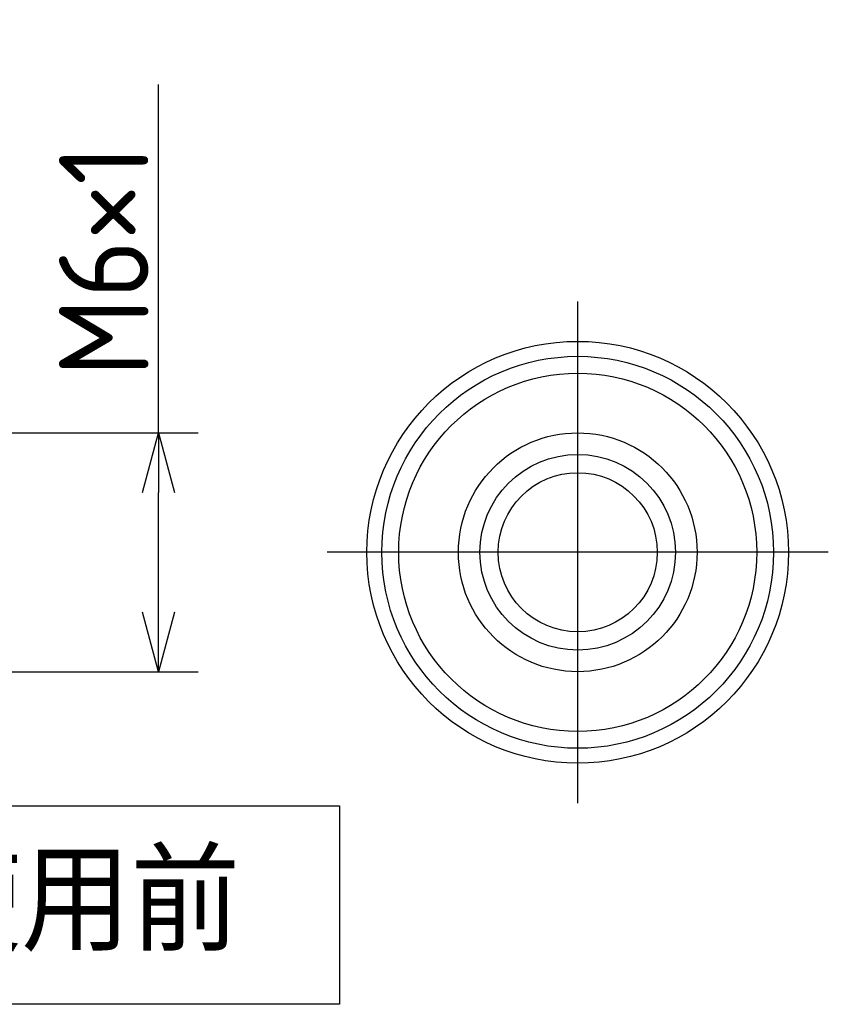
# Model space of a CAD drawing. Extents: x 197.1 to 274.7, y 205 to 268.
# Tile 8 of 8: x 254.4 to 274.7, y 241.3 to 266. Entities that reach past the tile are written whole.
import ezdxf

# ---------------------------------------------------------------- set-up
doc = ezdxf.new("R2010")
doc.units = 0
doc.linetypes.add('CENTER', pattern=[50.8, 31.75, -6.35, 6.35, -6.35])
doc.layers.get('0').update_dxf_attribs({"linetype": 'CONTINUOUS'})
doc.layers.get('DEFPOINTS').update_dxf_attribs({"linetype": 'CONTINUOUS'})
for name, color, linetype in [('18-0-CON', 3, 'CONTINUOUS'), ('図形', 7, 'CONTINUOUS'), ('寸法_文字', 3, 'CONTINUOUS'), ('寸法_文字0', 3, 'CONTINUOUS')]:
    doc.layers.add(name, color=color, linetype=linetype)
doc.layers.get('0').off()
doc.styles.add('DIMENSION', font='isocp.shx', dxfattribs={"bigfont": 'bigfont.shx'})
doc.styles.add('KANJI', font='TXT', dxfattribs={"bigfont": 'BIGFONT'})
doc.dimstyles.get("Standard").update_dxf_attribs({"dimtxt": 0.18, "dimasz": 0.18, "dimexe": 0.18, "dimexo": 0.0625, "dimgap": 0.09, "dimtad": 0, "dimtih": 1, "dimtoh": 1, "dimzin": 0, "dimcen": 0.09, "dimazin": 3, "dimtfac": 1, "dimtofl": 0, "dimtmove": 0, "dimatfit": 3})

# ---------------------------------------------------------------- blocks, each defined once
blk = doc.blocks.new('_OPEN30')
at = {"color": 0, "linetype": 'BYBLOCK'}
for p, q in [((-1, 0.268), (0, 0)), ((0, 0), (-1, -0.268)), ((0, 0), (-1, 0))]:
    blk.add_line(p, q, dxfattribs=at)
blk = doc.blocks.new('*U194')
at = {"layer": '寸法_文字', "color": 3, "style": 'DIMENSION'}
blk.add_text('M6×1', height=2.25, rotation=90, dxfattribs=at).set_placement((257.6, 257.045))
blk = doc.blocks.new('*D193')
at = {"layer": 'DEFPOINTS', "color": 0}
for p in [(251.85, 255.633), (257.85, 255.633), (251.85, 249.633)]:
    blk.add_point(p, dxfattribs=at)
at = {"layer": '寸法_文字', "color": 3}
for p, q in [((257.85, 255.633), (257.85, 264.383)), ((252.1, 255.633), (258.85, 255.633)), ((257.85, 251.133), (257.85, 254.133)), ((252.1, 249.633), (258.85, 249.633))]:
    blk.add_line(p, q, dxfattribs=at)
blk.add_blockref('*U194', (0, 0))
at = {"layer": '寸法_文字', "color": 3, "xscale": 1.50000000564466, "yscale": 1.50000000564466, "zscale": 1.50000000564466}
for p, rotation in [((257.85, 255.633), 90), ((257.85, 249.633), 270)]:
    blk.add_blockref('_OPEN30', p, dxfattribs=dict(at, rotation=rotation))
blk = doc.blocks.new('*U223')
at = {"layer": '18-0-CON', "style": 'KANJI'}
blk.add_text('使用前', height=2.5, dxfattribs=at).set_placement((251.651, 242.61))

msp = doc.modelspace()

# ---------------------------------------------------------------- linework, layer by layer
at = {"layer": '図形', "color": 3, "linetype": 'CENTER'}
for p, q in [((268.392, 246.333), (268.392, 258.933)), ((274.692, 252.633), (262.092, 252.633))]:
    msp.add_line(p, q, dxfattribs=at)
at = {"layer": '図形', "color": 0, "linetype": 'BYBLOCK'}
for radius in [5.3, 4.924, 4.5, 3, 2]:
    msp.add_circle((268.392, 252.633), radius, dxfattribs=at)
at = {"layer": '図形', "color": 3, "linetype": 'BYBLOCK'}
msp.add_circle((268.392, 252.633), 2.458, dxfattribs=at)
at = {"layer": '寸法_文字0', "color": 3}
msp.add_lwpolyline([(251.648, 246.26), (262.4, 246.26), (262.4, 241.276), (251.648, 241.276)], close=True, dxfattribs=at)

# ---------------------------------------------------------------- block references
at = {"layer": '18-0-CON'}
msp.add_blockref('*U223', (0, 0), dxfattribs=at)

# ---------------------------------------------------------------- dimensions: what is measured, and where the dimension line sits
at = {"layer": '寸法_文字'}
dim = msp.add_linear_dim(base=(257.85, 255.633), p1=(251.85, 249.633), p2=(251.85, 255.633), angle=90, dimstyle='Standard', override={"dimscale": 0.5, "dimpost": 'M<>×1', "dimclrd": 3, "dimclre": 3, "dimclrt": 3}, dxfattribs=at)
dim.commit()
dim.dimension.update_dxf_attribs({"geometry": '*D193', "text_midpoint": (256.475, 260.758)})

doc.saveas('drawing.dxf')
